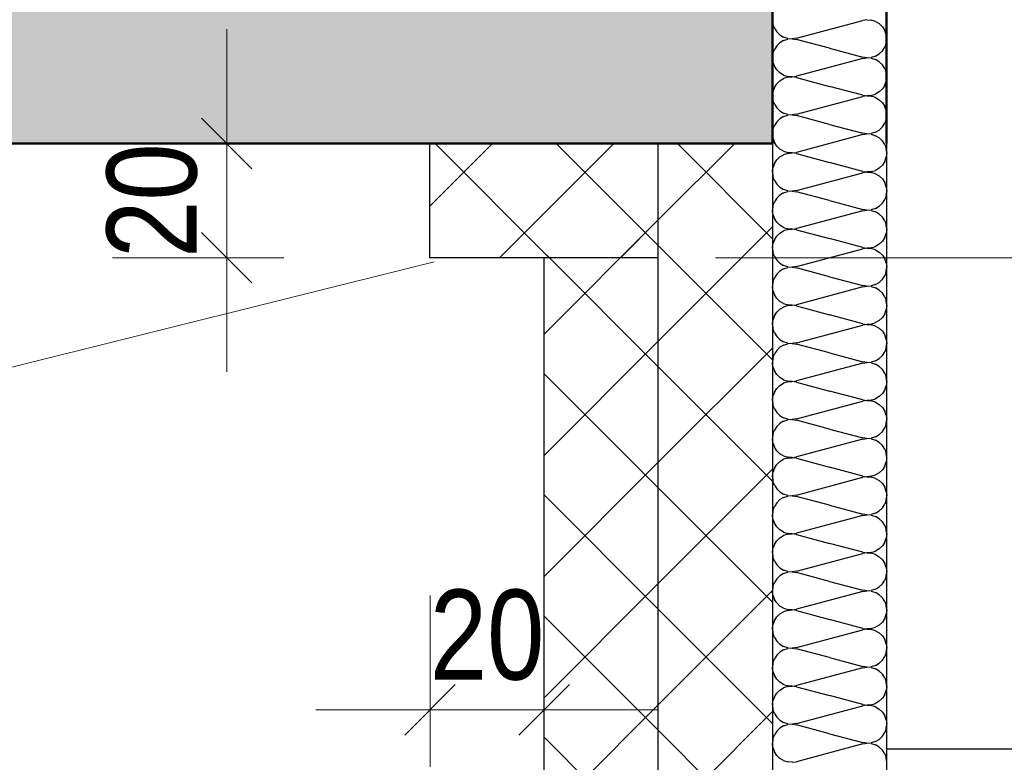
# Model space of a CAD drawing. Header units: millimetres. Extents: x 0 to 6.08, y 0 to 5.27.
# Tile 12 of 54: x 0.47 to 0.65, y 2.25 to 2.38. Entities that reach past the tile are written whole.
import ezdxf

# ---------------------------------------------------------------- set-up
doc = ezdxf.new("R2010")
doc.units = ezdxf.units.MM
doc.linetypes.add('DASHDOT', pattern=[1, 0.5, -0.25, 0, -0.25])
doc.styles.add('Arial Narrow', font='ARIALN.TTF')
doc.dimstyles.new('Arch_Strakon_dimstyle', dxfattribs={"dimtxt": 1.575, "dimasz": 1, "dimexe": 1.25, "dimexo": 0.0625, "dimgap": 1, "dimtad": 0, "dimdec": 5, "dimzin": 12, "dimdsep": 46, "dimtxsty": 'Arial Narrow', "dimblk": 'Arrowhead_Tick', "dimsah": 1, "dimcen": 0, "dimse1": 1, "dimse2": 1, "dimclrd": 6, "dimclrt": 2, "dimazin": 0, "dimtfac": 1, "dimtdec": 4, "dimtmove": 0, "dimatfit": 3, "dimldrblk": 'NONE', "dimfxl": 1, "dimtvp": 1, "dimtolj": 1, "dimtzin": 0, "dimlwd": 13, "dimarcsym": 2})
pattern_1 = [(45, (0, 0), (-0.0106066, 0.0106066), []), (135, (0, 0), (-0.0106066, -0.0106066), [])]

# ---------------------------------------------------------------- blocks, each defined once
blk = doc.blocks.new('Hatch_2_2')
at = {"color": 10, "linetype": 'Continuous'}
for p, q in [((0.60562, 2.38137), (0.6057, 2.38061)), ((0.60596, 2.3799), (0.6057, 2.38061)), ((0.60981, 2.37815), (0.62142, 2.38126)), ((0.62217, 2.38137), (0.62142, 2.38126)), ((0.62217, 2.38137), (0.62293, 2.38131)), ((0.62366, 2.38107), (0.62293, 2.38131)), ((0.62366, 2.38107), (0.62431, 2.38068)), ((0.62486, 2.38015), (0.62431, 2.38068)), ((0.60596, 2.3799), (0.60637, 2.37926)), ((0.60692, 2.37873), (0.60637, 2.37926)), ((0.60692, 2.37873), (0.60757, 2.37833)), ((0.62486, 2.38015), (0.62527, 2.37951)), ((0.62553, 2.37879), (0.62527, 2.37951)), ((0.62553, 2.37879), (0.62562, 2.37804)), ((0.60637, 2.37682), (0.60692, 2.37735)), ((0.60757, 2.37774), (0.60692, 2.37735)), ((0.6083, 2.3781), (0.60757, 2.37833)), ((0.60757, 2.37774), (0.6083, 2.37797)), ((0.6083, 2.3781), (0.60906, 2.37804)), ((0.60906, 2.37804), (0.6083, 2.37797)), ((0.60981, 2.37815), (0.60906, 2.37804)), ((0.60906, 2.37804), (0.60981, 2.37792)), ((0.61562, 2.37637), (0.60981, 2.37792)), ((0.62553, 2.37728), (0.62527, 2.37656)), ((0.62553, 2.37728), (0.62562, 2.37804)), ((0.6057, 2.37546), (0.60562, 2.3747)), ((0.6057, 2.37546), (0.60596, 2.37618)), ((0.60637, 2.37682), (0.60596, 2.37618)), ((0.61562, 2.37637), (0.62142, 2.37482)), ((0.62366, 2.375), (0.62431, 2.37539)), ((0.62486, 2.37592), (0.62431, 2.37539)), ((0.62486, 2.37592), (0.62527, 2.37656)), ((0.6057, 2.37395), (0.60562, 2.3747)), ((0.6057, 2.37395), (0.60596, 2.37323)), ((0.62142, 2.37459), (0.60981, 2.37148)), ((0.62217, 2.37471), (0.62142, 2.37482)), ((0.62142, 2.37459), (0.62217, 2.3747)), ((0.62217, 2.37471), (0.62293, 2.37477)), ((0.62293, 2.37464), (0.62217, 2.3747)), ((0.62366, 2.375), (0.62293, 2.37477)), ((0.62293, 2.37464), (0.62366, 2.37441)), ((0.62431, 2.37402), (0.62366, 2.37441)), ((0.62431, 2.37402), (0.62486, 2.37349)), ((0.62527, 2.37285), (0.62486, 2.37349)), ((0.62562, 2.3747), (0.62562, 2.3747)), ((0.62562, 2.3747), (0.62562, 2.3747)), ((0.60637, 2.37259), (0.60596, 2.37323)), ((0.60637, 2.37259), (0.60692, 2.37206)), ((0.60757, 2.37167), (0.60692, 2.37206)), ((0.62527, 2.37285), (0.62553, 2.37213)), ((0.62562, 2.37137), (0.62553, 2.37213)), ((0.60596, 2.36951), (0.60637, 2.37015)), ((0.60692, 2.37068), (0.60637, 2.37015)), ((0.60692, 2.37068), (0.60757, 2.37107)), ((0.60757, 2.37167), (0.6083, 2.37143)), ((0.6083, 2.37131), (0.60757, 2.37107)), ((0.60906, 2.37137), (0.6083, 2.37143)), ((0.6083, 2.37131), (0.60906, 2.37137)), ((0.60906, 2.37137), (0.60981, 2.37148)), ((0.60981, 2.37126), (0.60906, 2.37137)), ((0.60981, 2.37126), (0.61562, 2.3697)), ((0.62527, 2.3699), (0.62553, 2.37061)), ((0.62562, 2.37137), (0.62553, 2.37061)), ((0.60562, 2.36804), (0.6057, 2.36879)), ((0.60596, 2.36951), (0.6057, 2.36879)), ((0.62142, 2.36815), (0.61562, 2.3697)), ((0.62293, 2.3681), (0.62366, 2.36834)), ((0.62431, 2.36873), (0.62366, 2.36834)), ((0.62431, 2.36873), (0.62486, 2.36926)), ((0.62527, 2.3699), (0.62486, 2.36926)), ((0.60562, 2.36804), (0.6057, 2.36728)), ((0.60596, 2.36656), (0.6057, 2.36728)), ((0.60596, 2.36656), (0.60637, 2.36592)), ((0.60981, 2.36482), (0.62142, 2.36792)), ((0.62142, 2.36815), (0.62217, 2.36804)), ((0.62217, 2.36804), (0.62142, 2.36792)), ((0.62293, 2.3681), (0.62217, 2.36804)), ((0.62217, 2.36804), (0.62293, 2.36797)), ((0.62366, 2.36774), (0.62293, 2.36797)), ((0.62366, 2.36774), (0.62431, 2.36735)), ((0.62486, 2.36682), (0.62431, 2.36735)), ((0.62486, 2.36682), (0.62527, 2.36618)), ((0.62562, 2.36804), (0.62562, 2.36804)), ((0.62562, 2.36804), (0.62562, 2.36804)), ((0.60692, 2.36539), (0.60637, 2.36592)), ((0.60692, 2.36539), (0.60757, 2.365)), ((0.6083, 2.36477), (0.60757, 2.365)), ((0.60981, 2.36482), (0.60906, 2.36471)), ((0.62553, 2.36546), (0.62527, 2.36618)), ((0.62553, 2.36546), (0.62562, 2.3647)), ((0.60637, 2.36349), (0.60596, 2.36285)), ((0.60637, 2.36349), (0.60692, 2.36402)), ((0.60757, 2.36441), (0.60692, 2.36402)), ((0.60757, 2.36441), (0.6083, 2.36464)), ((0.6083, 2.36477), (0.60906, 2.36471)), ((0.60906, 2.3647), (0.6083, 2.36464)), ((0.60906, 2.3647), (0.60981, 2.36459)), ((0.61562, 2.36304), (0.60981, 2.36459)), ((0.62486, 2.36259), (0.62527, 2.36323)), ((0.62553, 2.36395), (0.62527, 2.36323)), ((0.62553, 2.36395), (0.62562, 2.3647)), ((0.6057, 2.36213), (0.60562, 2.36137)), ((0.6057, 2.36061), (0.60562, 2.36137)), ((0.6057, 2.36213), (0.60596, 2.36285)), ((0.61562, 2.36304), (0.62142, 2.36148)), ((0.62217, 2.36137), (0.62142, 2.36148)), ((0.62142, 2.36126), (0.62217, 2.36137)), ((0.62217, 2.36137), (0.62293, 2.36144)), ((0.62293, 2.36131), (0.62217, 2.36137)), ((0.62366, 2.36167), (0.62293, 2.36144)), ((0.62366, 2.36167), (0.62431, 2.36206)), ((0.62486, 2.36259), (0.62431, 2.36206)), ((0.62562, 2.36137), (0.62562, 2.36137)), ((0.62562, 2.36137), (0.62562, 2.36137)), ((0.6057, 2.36061), (0.60596, 2.3599)), ((0.60637, 2.35926), (0.60596, 2.3599)), ((0.62142, 2.36126), (0.60981, 2.35815)), ((0.62293, 2.36131), (0.62366, 2.36107)), ((0.62431, 2.36068), (0.62366, 2.36107)), ((0.62431, 2.36068), (0.62486, 2.36015)), ((0.62527, 2.35951), (0.62486, 2.36015)), ((0.60637, 2.35926), (0.60692, 2.35873)), ((0.60757, 2.35833), (0.60692, 2.35873)), ((0.60757, 2.35833), (0.6083, 2.3581)), ((0.6083, 2.35797), (0.60757, 2.35774)), ((0.60906, 2.35804), (0.6083, 2.3581)), ((0.6083, 2.35797), (0.60906, 2.35804)), ((0.60906, 2.35804), (0.60981, 2.35815)), ((0.60981, 2.35792), (0.60906, 2.35804)), ((0.60981, 2.35792), (0.61562, 2.35637)), ((0.62527, 2.35951), (0.62553, 2.35879)), ((0.62562, 2.35804), (0.62553, 2.35879)), ((0.62562, 2.35804), (0.62553, 2.35728)), ((0.60596, 2.35618), (0.6057, 2.35546)), ((0.60596, 2.35618), (0.60637, 2.35682)), ((0.60692, 2.35735), (0.60637, 2.35682)), ((0.60692, 2.35735), (0.60757, 2.35774)), ((0.62142, 2.35482), (0.61562, 2.35637)), ((0.62527, 2.35656), (0.62486, 2.35592)), ((0.62527, 2.35656), (0.62553, 2.35728)), ((0.60562, 2.3547), (0.6057, 2.35546)), ((0.60562, 2.3547), (0.6057, 2.35395)), ((0.60981, 2.35148), (0.62142, 2.35459)), ((0.62142, 2.35482), (0.62217, 2.35471)), ((0.62217, 2.3547), (0.62142, 2.35459)), ((0.62293, 2.35477), (0.62217, 2.35471)), ((0.62217, 2.3547), (0.62293, 2.35464)), ((0.62293, 2.35477), (0.62366, 2.355)), ((0.62366, 2.35441), (0.62293, 2.35464)), ((0.62431, 2.35539), (0.62366, 2.355)), ((0.62431, 2.35539), (0.62486, 2.35592)), ((0.62562, 2.3547), (0.62562, 2.3547)), ((0.62562, 2.3547), (0.62562, 2.3547)), ((0.60596, 2.35323), (0.6057, 2.35395)), ((0.60596, 2.35323), (0.60637, 2.35259)), ((0.62366, 2.35441), (0.62431, 2.35402)), ((0.62486, 2.35349), (0.62431, 2.35402)), ((0.62486, 2.35349), (0.62527, 2.35285)), ((0.62553, 2.35213), (0.62527, 2.35285)), ((0.60692, 2.35206), (0.60637, 2.35259)), ((0.60692, 2.35206), (0.60757, 2.35167)), ((0.60757, 2.35107), (0.60692, 2.35068)), ((0.6083, 2.35143), (0.60757, 2.35167)), ((0.60757, 2.35107), (0.6083, 2.35131)), ((0.6083, 2.35143), (0.60906, 2.35137)), ((0.60906, 2.35137), (0.6083, 2.35131)), ((0.60981, 2.35148), (0.60906, 2.35137)), ((0.60906, 2.35137), (0.60981, 2.35126)), ((0.61562, 2.3497), (0.60981, 2.35126)), ((0.62553, 2.35213), (0.62562, 2.35137)), ((0.62553, 2.35061), (0.62562, 2.35137)), ((0.6057, 2.34879), (0.60596, 2.34951)), ((0.60637, 2.35015), (0.60596, 2.34951)), ((0.60637, 2.35015), (0.60692, 2.35068)), ((0.61562, 2.3497), (0.62142, 2.34815)), ((0.62486, 2.34926), (0.62527, 2.3499)), ((0.62553, 2.35061), (0.62527, 2.3499)), ((0.6057, 2.34879), (0.60562, 2.34804)), ((0.6057, 2.34728), (0.60562, 2.34804)), ((0.62142, 2.34792), (0.60981, 2.34482)), ((0.62217, 2.34804), (0.62142, 2.34815)), ((0.62142, 2.34792), (0.62217, 2.34804)), ((0.62217, 2.34804), (0.62293, 2.3481)), ((0.62293, 2.34797), (0.62217, 2.34804)), ((0.62366, 2.34834), (0.62293, 2.3481)), ((0.62293, 2.34797), (0.62366, 2.34774)), ((0.62366, 2.34834), (0.62431, 2.34873)), ((0.62431, 2.34735), (0.62366, 2.34774)), ((0.62486, 2.34926), (0.62431, 2.34873)), ((0.62562, 2.34804), (0.62562, 2.34804)), ((0.62562, 2.34804), (0.62562, 2.34804)), ((0.6057, 2.34728), (0.60596, 2.34656)), ((0.60637, 2.34592), (0.60596, 2.34656)), ((0.60637, 2.34592), (0.60692, 2.34539)), ((0.62431, 2.34735), (0.62486, 2.34682)), ((0.62527, 2.34618), (0.62486, 2.34682)), ((0.62527, 2.34618), (0.62553, 2.34546)), ((0.60757, 2.345), (0.60692, 2.34539)), ((0.60692, 2.34402), (0.60757, 2.34441)), ((0.60757, 2.345), (0.6083, 2.34477)), ((0.6083, 2.34464), (0.60757, 2.34441)), ((0.60906, 2.34471), (0.6083, 2.34477)), ((0.6083, 2.34464), (0.60906, 2.3447)), ((0.60906, 2.34471), (0.60981, 2.34482)), ((0.60981, 2.34459), (0.60906, 2.3447)), ((0.60981, 2.34459), (0.61562, 2.34304)), ((0.62562, 2.3447), (0.62553, 2.34546)), ((0.62562, 2.3447), (0.62553, 2.34395)), ((0.60596, 2.34285), (0.6057, 2.34213)), ((0.60596, 2.34285), (0.60637, 2.34349)), ((0.60692, 2.34402), (0.60637, 2.34349)), ((0.62142, 2.34148), (0.61562, 2.34304)), ((0.62431, 2.34206), (0.62486, 2.34259)), ((0.62527, 2.34323), (0.62486, 2.34259)), ((0.62527, 2.34323), (0.62553, 2.34395)), ((0.60562, 2.34137), (0.6057, 2.34213)), ((0.60562, 2.34137), (0.6057, 2.34061)), ((0.60981, 2.33815), (0.62142, 2.34126)), ((0.62142, 2.34148), (0.62217, 2.34137)), ((0.62217, 2.34137), (0.62142, 2.34126)), ((0.62293, 2.34144), (0.62217, 2.34137)), ((0.62217, 2.34137), (0.62293, 2.34131)), ((0.62293, 2.34144), (0.62366, 2.34167)), ((0.62366, 2.34107), (0.62293, 2.34131)), ((0.62431, 2.34206), (0.62366, 2.34167)), ((0.62366, 2.34107), (0.62431, 2.34068)), ((0.62486, 2.34015), (0.62431, 2.34068)), ((0.62562, 2.34137), (0.62562, 2.34137)), ((0.62562, 2.34137), (0.62562, 2.34137)), ((0.60596, 2.3399), (0.6057, 2.34061)), ((0.60596, 2.3399), (0.60637, 2.33926)), ((0.60692, 2.33873), (0.60637, 2.33926)), ((0.62486, 2.34015), (0.62527, 2.33951)), ((0.62553, 2.33879), (0.62527, 2.33951)), ((0.60637, 2.33682), (0.60692, 2.33735)), ((0.60692, 2.33873), (0.60757, 2.33833)), ((0.60757, 2.33774), (0.60692, 2.33735)), ((0.6083, 2.3381), (0.60757, 2.33833)), ((0.60757, 2.33774), (0.6083, 2.33797)), ((0.6083, 2.3381), (0.60906, 2.33804)), ((0.60906, 2.33804), (0.6083, 2.33797)), ((0.60981, 2.33815), (0.60906, 2.33804)), ((0.60906, 2.33804), (0.60981, 2.33792)), ((0.61562, 2.33637), (0.60981, 2.33792)), ((0.62553, 2.33728), (0.62527, 2.33656)), ((0.62553, 2.33879), (0.62562, 2.33804)), ((0.62553, 2.33728), (0.62562, 2.33804)), ((0.6057, 2.33546), (0.60596, 2.33618)), ((0.60637, 2.33682), (0.60596, 2.33618)), ((0.61562, 2.33637), (0.62142, 2.33482)), ((0.62486, 2.33592), (0.62431, 2.33539)), ((0.62486, 2.33592), (0.62527, 2.33656)), ((0.6057, 2.33546), (0.60562, 2.3347)), ((0.6057, 2.33395), (0.60562, 2.3347)), ((0.6057, 2.33395), (0.60596, 2.33323)), ((0.62142, 2.33459), (0.60981, 2.33148)), ((0.62217, 2.33471), (0.62142, 2.33482)), ((0.62142, 2.33459), (0.62217, 2.3347)), ((0.62217, 2.33471), (0.62293, 2.33477)), ((0.62293, 2.33464), (0.62217, 2.3347)), ((0.62366, 2.335), (0.62293, 2.33477)), ((0.62293, 2.33464), (0.62366, 2.33441)), ((0.62366, 2.335), (0.62431, 2.33539)), ((0.62431, 2.33402), (0.62366, 2.33441)), ((0.62431, 2.33402), (0.62486, 2.33349)), ((0.62562, 2.3347), (0.62562, 2.3347)), ((0.62562, 2.3347), (0.62562, 2.3347)), ((0.60637, 2.33259), (0.60596, 2.33323)), ((0.60637, 2.33259), (0.60692, 2.33206)), ((0.60757, 2.33167), (0.60692, 2.33206)), ((0.62527, 2.33285), (0.62486, 2.33349)), ((0.62527, 2.33285), (0.62553, 2.33213)), ((0.62562, 2.33137), (0.62553, 2.33213)), ((0.60692, 2.33068), (0.60637, 2.33015)), ((0.60692, 2.33068), (0.60757, 2.33107)), ((0.60757, 2.33167), (0.6083, 2.33143)), ((0.6083, 2.33131), (0.60757, 2.33107)), ((0.60906, 2.33137), (0.6083, 2.33143)), ((0.6083, 2.33131), (0.60906, 2.33137)), ((0.60906, 2.33137), (0.60981, 2.33148)), ((0.60981, 2.33126), (0.60906, 2.33137)), ((0.60981, 2.33126), (0.61562, 2.3297)), ((0.62527, 2.3299), (0.62553, 2.33061)), ((0.62562, 2.33137), (0.62553, 2.33061)), ((0.60562, 2.32804), (0.6057, 2.32879)), ((0.60596, 2.32951), (0.6057, 2.32879)), ((0.60596, 2.32951), (0.60637, 2.33015)), ((0.62142, 2.32815), (0.61562, 2.3297)), ((0.62431, 2.32873), (0.62366, 2.32834)), ((0.62431, 2.32873), (0.62486, 2.32926)), ((0.62527, 2.3299), (0.62486, 2.32926)), ((0.60562, 2.32804), (0.6057, 2.32728)), ((0.60596, 2.32656), (0.6057, 2.32728)), ((0.60981, 2.32482), (0.62142, 2.32792)), ((0.62142, 2.32815), (0.62217, 2.32804)), ((0.62217, 2.32804), (0.62142, 2.32792)), ((0.62293, 2.3281), (0.62217, 2.32804)), ((0.62217, 2.32804), (0.62293, 2.32797)), ((0.62293, 2.3281), (0.62366, 2.32834)), ((0.62366, 2.32774), (0.62293, 2.32797)), ((0.62366, 2.32774), (0.62431, 2.32735)), ((0.62486, 2.32682), (0.62431, 2.32735)), ((0.62562, 2.32804), (0.62562, 2.32804)), ((0.62562, 2.32804), (0.62562, 2.32804)), ((0.60596, 2.32656), (0.60637, 2.32592)), ((0.60692, 2.32539), (0.60637, 2.32592)), ((0.60692, 2.32539), (0.60757, 2.325)), ((0.62486, 2.32682), (0.62527, 2.32618)), ((0.62553, 2.32546), (0.62527, 2.32618)), ((0.62553, 2.32546), (0.62562, 2.3247)), ((0.60637, 2.32349), (0.60596, 2.32285)), ((0.60637, 2.32349), (0.60692, 2.32402)), ((0.60757, 2.32441), (0.60692, 2.32402)), ((0.6083, 2.32477), (0.60757, 2.325)), ((0.60757, 2.32441), (0.6083, 2.32464)), ((0.6083, 2.32477), (0.60906, 2.32471)), ((0.60906, 2.3247), (0.6083, 2.32464)), ((0.60981, 2.32482), (0.60906, 2.32471)), ((0.60906, 2.3247), (0.60981, 2.32459)), ((0.61562, 2.32304), (0.60981, 2.32459)), ((0.62553, 2.32395), (0.62527, 2.32323)), ((0.62553, 2.32395), (0.62562, 2.3247)), ((0.6057, 2.32213), (0.60562, 2.32137)), ((0.6057, 2.32213), (0.60596, 2.32285)), ((0.61562, 2.32304), (0.62142, 2.32148)), ((0.62366, 2.32167), (0.62431, 2.32206)), ((0.62486, 2.32259), (0.62431, 2.32206)), ((0.62486, 2.32259), (0.62527, 2.32323)), ((0.6057, 2.32061), (0.60562, 2.32137)), ((0.6057, 2.32061), (0.60596, 2.3199)), ((0.62142, 2.32126), (0.60981, 2.31815)), ((0.62217, 2.32137), (0.62142, 2.32148)), ((0.62142, 2.32126), (0.62217, 2.32137)), ((0.62217, 2.32137), (0.62293, 2.32144)), ((0.62293, 2.32131), (0.62217, 2.32137)), ((0.62366, 2.32167), (0.62293, 2.32144)), ((0.62293, 2.32131), (0.62366, 2.32107)), ((0.62431, 2.32068), (0.62366, 2.32107)), ((0.62431, 2.32068), (0.62486, 2.32015)), ((0.62527, 2.31951), (0.62486, 2.32015)), ((0.62562, 2.32137), (0.62562, 2.32137)), ((0.62562, 2.32137), (0.62562, 2.32137)), ((0.60637, 2.31926), (0.60596, 2.3199)), ((0.60637, 2.31926), (0.60692, 2.31873)), ((0.60757, 2.31833), (0.60692, 2.31873)), ((0.60757, 2.31833), (0.6083, 2.3181)), ((0.62527, 2.31951), (0.62553, 2.31879)), ((0.62562, 2.31804), (0.62553, 2.31879)), ((0.60596, 2.31618), (0.60637, 2.31682)), ((0.60692, 2.31735), (0.60637, 2.31682)), ((0.60692, 2.31735), (0.60757, 2.31774)), ((0.6083, 2.31797), (0.60757, 2.31774)), ((0.60906, 2.31804), (0.6083, 2.3181)), ((0.6083, 2.31797), (0.60906, 2.31804)), ((0.60906, 2.31804), (0.60981, 2.31815)), ((0.60981, 2.31792), (0.60906, 2.31804)), ((0.60981, 2.31792), (0.61562, 2.31637)), ((0.62527, 2.31656), (0.62486, 2.31592)), ((0.62527, 2.31656), (0.62553, 2.31728)), ((0.62562, 2.31804), (0.62553, 2.31728)), ((0.60562, 2.3147), (0.6057, 2.31546)), ((0.60596, 2.31618), (0.6057, 2.31546)), ((0.62142, 2.31482), (0.61562, 2.31637)), ((0.62142, 2.31482), (0.62217, 2.31471)), ((0.62293, 2.31477), (0.62366, 2.315)), ((0.62431, 2.31539), (0.62366, 2.315)), ((0.62431, 2.31539), (0.62486, 2.31592)), ((0.60562, 2.3147), (0.6057, 2.31395)), ((0.60596, 2.31323), (0.6057, 2.31395)), ((0.60596, 2.31323), (0.60637, 2.31259)), ((0.60981, 2.31148), (0.62142, 2.31459)), ((0.62217, 2.3147), (0.62142, 2.31459)), ((0.62293, 2.31477), (0.62217, 2.31471)), ((0.62217, 2.3147), (0.62293, 2.31464)), ((0.62366, 2.31441), (0.62293, 2.31464)), ((0.62366, 2.31441), (0.62431, 2.31402)), ((0.62486, 2.31349), (0.62431, 2.31402)), ((0.62486, 2.31349), (0.62527, 2.31285)), ((0.62562, 2.3147), (0.62562, 2.3147)), ((0.62562, 2.3147), (0.62562, 2.3147)), ((0.60692, 2.31206), (0.60637, 2.31259)), ((0.60692, 2.31206), (0.60757, 2.31167)), ((0.6083, 2.31143), (0.60757, 2.31167)), ((0.6083, 2.31143), (0.60906, 2.31137)), ((0.60906, 2.31137), (0.6083, 2.31131)), ((0.60981, 2.31148), (0.60906, 2.31137)), ((0.60906, 2.31137), (0.60981, 2.31126)), ((0.62553, 2.31213), (0.62527, 2.31285)), ((0.62553, 2.31213), (0.62562, 2.31137)), ((0.62553, 2.31061), (0.62562, 2.31137)), ((0.60637, 2.31015), (0.60596, 2.30951)), ((0.60637, 2.31015), (0.60692, 2.31068)), ((0.60757, 2.31107), (0.60692, 2.31068)), ((0.60757, 2.31107), (0.6083, 2.31131)), ((0.61562, 2.3097), (0.60981, 2.31126)), ((0.61562, 2.3097), (0.62142, 2.30815)), ((0.62486, 2.30926), (0.62527, 2.3099)), ((0.62553, 2.31061), (0.62527, 2.3099)), ((0.6057, 2.30879), (0.60562, 2.30804)), ((0.6057, 2.30728), (0.60562, 2.30804)), ((0.6057, 2.30879), (0.60596, 2.30951)), ((0.62142, 2.30792), (0.60981, 2.30482)), ((0.62217, 2.30804), (0.62142, 2.30815)), ((0.62142, 2.30792), (0.62217, 2.30804)), ((0.62217, 2.30804), (0.62293, 2.3081)), ((0.62293, 2.30797), (0.62217, 2.30804)), ((0.62366, 2.30834), (0.62293, 2.3081)), ((0.62293, 2.30797), (0.62366, 2.30774)), ((0.62366, 2.30834), (0.62431, 2.30873)), ((0.62486, 2.30926), (0.62431, 2.30873)), ((0.62562, 2.30804), (0.62562, 2.30804)), ((0.62562, 2.30804), (0.62562, 2.30804)), ((0.6057, 2.30728), (0.60596, 2.30656)), ((0.60637, 2.30592), (0.60596, 2.30656)), ((0.62431, 2.30735), (0.62366, 2.30774)), ((0.62431, 2.30735), (0.62486, 2.30682)), ((0.62527, 2.30618), (0.62486, 2.30682)), ((0.62527, 2.30618), (0.62553, 2.30546)), ((0.60637, 2.30592), (0.60692, 2.30539)), ((0.60757, 2.305), (0.60692, 2.30539)), ((0.60757, 2.305), (0.6083, 2.30477)), ((0.6083, 2.30464), (0.60757, 2.30441)), ((0.60906, 2.30471), (0.6083, 2.30477)), ((0.6083, 2.30464), (0.60906, 2.3047)), ((0.60906, 2.30471), (0.60981, 2.30482)), ((0.60981, 2.30459), (0.60906, 2.3047)), ((0.60981, 2.30459), (0.61562, 2.30304)), ((0.62562, 2.3047), (0.62553, 2.30546)), ((0.62562, 2.3047), (0.62553, 2.30395)), ((0.60596, 2.30285), (0.6057, 2.30213)), ((0.60596, 2.30285), (0.60637, 2.30349)), ((0.60692, 2.30402), (0.60637, 2.30349)), ((0.60692, 2.30402), (0.60757, 2.30441)), ((0.62142, 2.30148), (0.61562, 2.30304)), ((0.62527, 2.30323), (0.62486, 2.30259)), ((0.62527, 2.30323), (0.62553, 2.30395)), ((0.60562, 2.30137), (0.6057, 2.30213)), ((0.60562, 2.30137), (0.6057, 2.30061)), ((0.60981, 2.29815), (0.62142, 2.30126)), ((0.62142, 2.30148), (0.62217, 2.30137)), ((0.62217, 2.30137), (0.62142, 2.30126)), ((0.62293, 2.30144), (0.62217, 2.30137)), ((0.62217, 2.30137), (0.62293, 2.30131)), ((0.62293, 2.30144), (0.62366, 2.30167)), ((0.62366, 2.30107), (0.62293, 2.30131)), ((0.62431, 2.30206), (0.62366, 2.30167)), ((0.62366, 2.30107), (0.62431, 2.30068)), ((0.62431, 2.30206), (0.62486, 2.30259)), ((0.62562, 2.30137), (0.62562, 2.30137)), ((0.62562, 2.30137), (0.62562, 2.30137)), ((0.60596, 2.2999), (0.6057, 2.30061)), ((0.60596, 2.2999), (0.60637, 2.29926)), ((0.60692, 2.29873), (0.60637, 2.29926)), ((0.62486, 2.30015), (0.62431, 2.30068)), ((0.62486, 2.30015), (0.62527, 2.29951)), ((0.62553, 2.29879), (0.62527, 2.29951)), ((0.60692, 2.29873), (0.60757, 2.29833)), ((0.60757, 2.29774), (0.60692, 2.29735)), ((0.6083, 2.2981), (0.60757, 2.29833)), ((0.60757, 2.29774), (0.6083, 2.29797)), ((0.6083, 2.2981), (0.60906, 2.29804)), ((0.60906, 2.29804), (0.6083, 2.29797)), ((0.60981, 2.29815), (0.60906, 2.29804)), ((0.60906, 2.29804), (0.60981, 2.29792)), ((0.61562, 2.29637), (0.60981, 2.29792)), ((0.62553, 2.29879), (0.62562, 2.29804)), ((0.62553, 2.29728), (0.62562, 2.29804)), ((0.6057, 2.29546), (0.60596, 2.29618)), ((0.60637, 2.29682), (0.60596, 2.29618)), ((0.60637, 2.29682), (0.60692, 2.29735)), ((0.61562, 2.29637), (0.62142, 2.29482)), ((0.62486, 2.29592), (0.62431, 2.29539)), ((0.62486, 2.29592), (0.62527, 2.29656)), ((0.62553, 2.29728), (0.62527, 2.29656)), ((0.6057, 2.29546), (0.60562, 2.2947)), ((0.6057, 2.29395), (0.60562, 2.2947)), ((0.62142, 2.29459), (0.60981, 2.29148)), ((0.62217, 2.29471), (0.62142, 2.29482)), ((0.62142, 2.29459), (0.62217, 2.2947)), ((0.62217, 2.29471), (0.62293, 2.29477)), ((0.62293, 2.29464), (0.62217, 2.2947)), ((0.62366, 2.295), (0.62293, 2.29477)), ((0.62293, 2.29464), (0.62366, 2.29441)), ((0.62366, 2.295), (0.62431, 2.29539)), ((0.62431, 2.29402), (0.62366, 2.29441)), ((0.62562, 2.2947), (0.62562, 2.2947)), ((0.62562, 2.2947), (0.62562, 2.2947)), ((0.6057, 2.29395), (0.60596, 2.29323)), ((0.60637, 2.29259), (0.60596, 2.29323)), ((0.60637, 2.29259), (0.60692, 2.29206)), ((0.62431, 2.29402), (0.62486, 2.29349)), ((0.62527, 2.29285), (0.62486, 2.29349)), ((0.62527, 2.29285), (0.62553, 2.29213)), ((0.60692, 2.29068), (0.60637, 2.29015)), ((0.60757, 2.29167), (0.60692, 2.29206)), ((0.60692, 2.29068), (0.60757, 2.29107)), ((0.60757, 2.29167), (0.6083, 2.29143)), ((0.6083, 2.29131), (0.60757, 2.29107)), ((0.60906, 2.29137), (0.6083, 2.29143)), ((0.6083, 2.29131), (0.60906, 2.29137)), ((0.60906, 2.29137), (0.60981, 2.29148)), ((0.60981, 2.29126), (0.60906, 2.29137)), ((0.60981, 2.29126), (0.61562, 2.2897)), ((0.62562, 2.29137), (0.62553, 2.29213)), ((0.62562, 2.29137), (0.62553, 2.29061)), ((0.60596, 2.28951), (0.6057, 2.28879)), ((0.60596, 2.28951), (0.60637, 2.29015)), ((0.62142, 2.28815), (0.61562, 2.2897)), ((0.62431, 2.28873), (0.62486, 2.28926)), ((0.62527, 2.2899), (0.62486, 2.28926)), ((0.62527, 2.2899), (0.62553, 2.29061)), ((0.60562, 2.28804), (0.6057, 2.28879)), ((0.60562, 2.28804), (0.6057, 2.28728)), ((0.60596, 2.28656), (0.6057, 2.28728)), ((0.60981, 2.28482), (0.62142, 2.28792)), ((0.62142, 2.28815), (0.62217, 2.28804)), ((0.62217, 2.28804), (0.62142, 2.28792)), ((0.62293, 2.2881), (0.62217, 2.28804)), ((0.62217, 2.28804), (0.62293, 2.28797)), ((0.62293, 2.2881), (0.62366, 2.28834)), ((0.62366, 2.28774), (0.62293, 2.28797)), ((0.62431, 2.28873), (0.62366, 2.28834)), ((0.62366, 2.28774), (0.62431, 2.28735)), ((0.62486, 2.28682), (0.62431, 2.28735)), ((0.62562, 2.28804), (0.62562, 2.28804)), ((0.62562, 2.28804), (0.62562, 2.28804)), ((0.60596, 2.28656), (0.60637, 2.28592)), ((0.60692, 2.28539), (0.60637, 2.28592)), ((0.62486, 2.28682), (0.62527, 2.28618)), ((0.62553, 2.28546), (0.62527, 2.28618)), ((0.62553, 2.28546), (0.62562, 2.2847)), ((0.60637, 2.28349), (0.60692, 2.28402)), ((0.60692, 2.28539), (0.60757, 2.285)), ((0.60757, 2.28441), (0.60692, 2.28402)), ((0.6083, 2.28477), (0.60757, 2.285)), ((0.60757, 2.28441), (0.6083, 2.28464)), ((0.6083, 2.28477), (0.60906, 2.28471)), ((0.60906, 2.2847), (0.6083, 2.28464)), ((0.60981, 2.28482), (0.60906, 2.28471)), ((0.60906, 2.2847), (0.60981, 2.28459)), ((0.61562, 2.28304), (0.60981, 2.28459)), ((0.62553, 2.28395), (0.62527, 2.28323)), ((0.62553, 2.28395), (0.62562, 2.2847)), ((0.6057, 2.28213), (0.60562, 2.28137)), ((0.6057, 2.28213), (0.60596, 2.28285)), ((0.60637, 2.28349), (0.60596, 2.28285)), ((0.61562, 2.28304), (0.62142, 2.28148)), ((0.62366, 2.28167), (0.62431, 2.28206)), ((0.62486, 2.28259), (0.62431, 2.28206)), ((0.62486, 2.28259), (0.62527, 2.28323)), ((0.6057, 2.28061), (0.60562, 2.28137)), ((0.6057, 2.28061), (0.60596, 2.2799)), ((0.62142, 2.28126), (0.60981, 2.27815)), ((0.62217, 2.28137), (0.62142, 2.28148)), ((0.62142, 2.28126), (0.62217, 2.28137)), ((0.62217, 2.28137), (0.62293, 2.28144)), ((0.62293, 2.28131), (0.62217, 2.28137)), ((0.62366, 2.28167), (0.62293, 2.28144)), ((0.62293, 2.28131), (0.62366, 2.28107)), ((0.62431, 2.28068), (0.62366, 2.28107)), ((0.62431, 2.28068), (0.62486, 2.28015)), ((0.62562, 2.28137), (0.62562, 2.28137)), ((0.62562, 2.28137), (0.62562, 2.28137)), ((0.60637, 2.27926), (0.60596, 2.2799)), ((0.60637, 2.27926), (0.60692, 2.27873)), ((0.60757, 2.27833), (0.60692, 2.27873)), ((0.62527, 2.27951), (0.62486, 2.28015)), ((0.62527, 2.27951), (0.62553, 2.2788)), ((0.62562, 2.27804), (0.62553, 2.2788)), ((0.60692, 2.27735), (0.60637, 2.27682)), ((0.60692, 2.27735), (0.60757, 2.27774)), ((0.60757, 2.27833), (0.6083, 2.2781)), ((0.6083, 2.27797), (0.60757, 2.27774)), ((0.60906, 2.27804), (0.6083, 2.2781)), ((0.6083, 2.27797), (0.60906, 2.27804)), ((0.60906, 2.27804), (0.60981, 2.27815)), ((0.60981, 2.27792), (0.60906, 2.27804)), ((0.60981, 2.27792), (0.61562, 2.27637)), ((0.62527, 2.27656), (0.62553, 2.27728)), ((0.62562, 2.27804), (0.62553, 2.27728)), ((0.60562, 2.2747), (0.6057, 2.27546)), ((0.60596, 2.27618), (0.6057, 2.27546)), ((0.60596, 2.27618), (0.60637, 2.27682)), ((0.62142, 2.27482), (0.61562, 2.27637)), ((0.62431, 2.27539), (0.62366, 2.275)), ((0.62431, 2.27539), (0.62486, 2.27592)), ((0.62527, 2.27656), (0.62486, 2.27592)), ((0.60562, 2.2747), (0.6057, 2.27395)), ((0.60596, 2.27323), (0.6057, 2.27395)), ((0.60981, 2.27148), (0.62142, 2.27459)), ((0.62142, 2.27482), (0.62217, 2.27471)), ((0.62217, 2.2747), (0.62142, 2.27459)), ((0.62293, 2.27477), (0.62217, 2.27471)), ((0.62217, 2.2747), (0.62293, 2.27464)), ((0.62293, 2.27477), (0.62366, 2.275)), ((0.62366, 2.27441), (0.62293, 2.27464)), ((0.62366, 2.27441), (0.62431, 2.27402)), ((0.62486, 2.27349), (0.62431, 2.27402)), ((0.62486, 2.27349), (0.62527, 2.27285)), ((0.62562, 2.2747), (0.62562, 2.2747)), ((0.62562, 2.2747), (0.62562, 2.2747)), ((0.60596, 2.27323), (0.60637, 2.27259)), ((0.60692, 2.27206), (0.60637, 2.27259)), ((0.60692, 2.27206), (0.60757, 2.27167)), ((0.6083, 2.27143), (0.60757, 2.27167)), ((0.62553, 2.27213), (0.62527, 2.27285)), ((0.62553, 2.27213), (0.62562, 2.27137)), ((0.60637, 2.27015), (0.60596, 2.26951)), ((0.60637, 2.27015), (0.60692, 2.27068)), ((0.60757, 2.27107), (0.60692, 2.27068)), ((0.60757, 2.27107), (0.6083, 2.27131)), ((0.6083, 2.27143), (0.60906, 2.27137)), ((0.60906, 2.27137), (0.6083, 2.27131)), ((0.60981, 2.27148), (0.60906, 2.27137)), ((0.60906, 2.27137), (0.60981, 2.27126)), ((0.61562, 2.2697), (0.60981, 2.27126)), ((0.62553, 2.27061), (0.62527, 2.2699)), ((0.62553, 2.27061), (0.62562, 2.27137)), ((0.6057, 2.26879), (0.60562, 2.26804)), ((0.6057, 2.26879), (0.60596, 2.26951)), ((0.61562, 2.2697), (0.62142, 2.26815)), ((0.62366, 2.26834), (0.62293, 2.2681)), ((0.62366, 2.26834), (0.62431, 2.26873)), ((0.62486, 2.26926), (0.62431, 2.26873)), ((0.62486, 2.26926), (0.62527, 2.2699)), ((0.6057, 2.26728), (0.60562, 2.26804)), ((0.6057, 2.26728), (0.60596, 2.26656)), ((0.60637, 2.26592), (0.60596, 2.26656)), ((0.62142, 2.26792), (0.60981, 2.26482)), ((0.62217, 2.26804), (0.62142, 2.26815)), ((0.62142, 2.26792), (0.62217, 2.26804)), ((0.62217, 2.26804), (0.62293, 2.2681)), ((0.62293, 2.26797), (0.62217, 2.26804)), ((0.62293, 2.26797), (0.62366, 2.26774)), ((0.62431, 2.26735), (0.62366, 2.26774)), ((0.62431, 2.26735), (0.62486, 2.26682)), ((0.62527, 2.26618), (0.62486, 2.26682)), ((0.62562, 2.26804), (0.62562, 2.26804)), ((0.62562, 2.26804), (0.62562, 2.26804)), ((0.60637, 2.26592), (0.60692, 2.26539)), ((0.60757, 2.265), (0.60692, 2.26539)), ((0.60757, 2.265), (0.6083, 2.26477)), ((0.60906, 2.26471), (0.6083, 2.26477)), ((0.60906, 2.26471), (0.60981, 2.26482)), ((0.62527, 2.26618), (0.62553, 2.26546)), ((0.62562, 2.2647), (0.62553, 2.26546)), ((0.60596, 2.26285), (0.60637, 2.26349)), ((0.60692, 2.26402), (0.60637, 2.26349)), ((0.60692, 2.26402), (0.60757, 2.26441)), ((0.6083, 2.26464), (0.60757, 2.26441)), ((0.6083, 2.26464), (0.60906, 2.2647)), ((0.60981, 2.26459), (0.60906, 2.2647)), ((0.60981, 2.26459), (0.61562, 2.26304)), ((0.62142, 2.26148), (0.61562, 2.26304)), ((0.62527, 2.26323), (0.62486, 2.26259)), ((0.62527, 2.26323), (0.62553, 2.26395)), ((0.62562, 2.2647), (0.62553, 2.26395)), ((0.60562, 2.26137), (0.6057, 2.26213)), ((0.60562, 2.26137), (0.6057, 2.26061)), ((0.60596, 2.26285), (0.6057, 2.26213)), ((0.62142, 2.26148), (0.62217, 2.26137)), ((0.62217, 2.26137), (0.62142, 2.26126)), ((0.62293, 2.26144), (0.62217, 2.26137)), ((0.62217, 2.26137), (0.62293, 2.26131)), ((0.62293, 2.26144), (0.62366, 2.26167)), ((0.62431, 2.26206), (0.62366, 2.26167)), ((0.62431, 2.26206), (0.62486, 2.26259)), ((0.62562, 2.26137), (0.62562, 2.26137)), ((0.62562, 2.26137), (0.62562, 2.26137)), ((0.60596, 2.2599), (0.6057, 2.26061)), ((0.60596, 2.2599), (0.60637, 2.25926)), ((0.60981, 2.25815), (0.62142, 2.26126)), ((0.62366, 2.26107), (0.62293, 2.26131)), ((0.62366, 2.26107), (0.62431, 2.26068)), ((0.62486, 2.26015), (0.62431, 2.26068)), ((0.62486, 2.26015), (0.62527, 2.25951)), ((0.60692, 2.25873), (0.60637, 2.25926)), ((0.60692, 2.25873), (0.60757, 2.25833)), ((0.6083, 2.2581), (0.60757, 2.25833)), ((0.60757, 2.25774), (0.6083, 2.25797)), ((0.6083, 2.2581), (0.60906, 2.25804)), ((0.60906, 2.25804), (0.6083, 2.25797)), ((0.60981, 2.25815), (0.60906, 2.25804)), ((0.60906, 2.25804), (0.60981, 2.25792)), ((0.61562, 2.25637), (0.60981, 2.25792)), ((0.62553, 2.2588), (0.62527, 2.25951)), ((0.62553, 2.2588), (0.62562, 2.25804)), ((0.62553, 2.25728), (0.62562, 2.25804)), ((0.6057, 2.25546), (0.60596, 2.25618)), ((0.60637, 2.25682), (0.60596, 2.25618)), ((0.60637, 2.25682), (0.60692, 2.25735)), ((0.60757, 2.25774), (0.60692, 2.25735)), ((0.61562, 2.25637), (0.62142, 2.25482)), ((0.62486, 2.25592), (0.62527, 2.25656)), ((0.62553, 2.25728), (0.62527, 2.25656)), ((0.6057, 2.25546), (0.60562, 2.2547)), ((0.6057, 2.25395), (0.60562, 2.2547)), ((0.62142, 2.25459), (0.60981, 2.25148)), ((0.62217, 2.25471), (0.62142, 2.25482)), ((0.62142, 2.25459), (0.62217, 2.2547)), ((0.62217, 2.25471), (0.62293, 2.25477)), ((0.62293, 2.25464), (0.62217, 2.2547)), ((0.62366, 2.255), (0.62293, 2.25477)), ((0.62293, 2.25464), (0.62366, 2.25441)), ((0.62366, 2.255), (0.62431, 2.25539)), ((0.62486, 2.25592), (0.62431, 2.25539)), ((0.62562, 2.2547), (0.62562, 2.2547)), ((0.62562, 2.2547), (0.62562, 2.2547)), ((0.6057, 2.25395), (0.60596, 2.25323)), ((0.60637, 2.25259), (0.60596, 2.25323)), ((0.62431, 2.25402), (0.62366, 2.25441)), ((0.62431, 2.25402), (0.62486, 2.25349)), ((0.62527, 2.25285), (0.62486, 2.25349)), ((0.62527, 2.25285), (0.62553, 2.25213)), ((0.60637, 2.25259), (0.60692, 2.25206)), ((0.60757, 2.25167), (0.60692, 2.25206)), ((0.60757, 2.25167), (0.6083, 2.25143)), ((0.60906, 2.25137), (0.6083, 2.25143)), ((0.60906, 2.25137), (0.60981, 2.25148)), ((0.62562, 2.25137), (0.62553, 2.25213))]:
    blk.add_line(p, q, dxfattribs=at)
blk = doc.blocks.new('Arrowhead_Tick')
at = {"color": 0, "linetype": 'Continuous', "lineweight": -2, "ltscale": 0.2}
for p, q in [((0, 2), (0, -1)), ((-1, 0), (0, 0)), ((1, 0), (0, 0))]:
    blk.add_line(p, q, dxfattribs=at)
at = {"color": 2, "linetype": 'Continuous', "lineweight": 35, "ltscale": 0.2}
blk.add_line((0.442, 0.442), (-0.442, -0.442), dxfattribs=at)
blk = doc.blocks.new('*D32')
at = {"color": 6, "linetype": 'Continuous', "lineweight": 13}
for p, q in [((0.53562, 2.26057), (0.52562, 2.26057)), ((0.54562, 2.26057), (0.56562, 2.26057)), ((0.57562, 2.26057), (0.58562, 2.26057))]:
    blk.add_line(p, q, dxfattribs=at)
at = {"layer": 'Defpoints', "color": 0}
for p in [(0.54562, 2.3397), (0.56562, 2.3397), (0.56562, 2.26057)]:
    blk.add_point(p, dxfattribs=at)
at = {"color": 6, "lineweight": 13, "xscale": 0.01, "yscale": 0.01, "zscale": 0.01}
blk.add_blockref('Arrowhead_Tick', (0.54562, 2.26057), dxfattribs=at)
at = {"color": 6, "lineweight": 13, "xscale": 0.01, "yscale": 0.01, "zscale": 0.01, "rotation": 180}
blk.add_blockref('Arrowhead_Tick', (0.56562, 2.26057), dxfattribs=at)
at = {"color": 2, "lineweight": 35, "insert": (0.55562, 2.27361), "char_height": 0.01575, "attachment_point": 5, "style": 'Arial Narrow'}
blk.add_mtext('\\A1;20', dxfattribs=at)
blk = doc.blocks.new('_None')
blk = doc.blocks.new('*D33')
at = {"color": 6, "linetype": 'Continuous', "lineweight": 13}
for p, q in [((0.51, 2.3697), (0.51, 2.3797)), ((0.51, 2.3397), (0.51, 2.3597)), ((0.51, 2.3297), (0.51, 2.3197))]:
    blk.add_line(p, q, dxfattribs=at)
at = {"layer": 'Defpoints', "color": 0}
for p in [(0.51, 2.3597), (0.54562, 2.3597), (0.54562, 2.3397)]:
    blk.add_point(p, dxfattribs=at)
at = {"color": 6, "lineweight": 13, "xscale": 0.01, "yscale": 0.01, "zscale": 0.01}
for p, rotation in [((0.51, 2.3597), 270), ((0.51, 2.3397), 90)]:
    blk.add_blockref('Arrowhead_Tick', p, dxfattribs=dict(at, rotation=rotation))
at = {"color": 2, "lineweight": 35, "insert": (0.49696, 2.3497), "char_height": 0.01575, "attachment_point": 5, "rotation": 90, "style": 'Arial Narrow'}
blk.add_mtext('\\A1;20', dxfattribs=at)
blk = doc.blocks.new('*D271')
at = {"color": 6, "linetype": 'Continuous', "lineweight": 13}
blk.add_line((0.71, 2.1947), (0.71, 2.4197), dxfattribs=at)
at = {"layer": 'Defpoints', "color": 0}
for p in [(0.60562, 2.4297), (0.71, 2.4297), (0.85562, 2.1847)]:
    blk.add_point(p, dxfattribs=at)
at = {"color": 6, "lineweight": 13, "xscale": 0.01, "yscale": 0.01, "zscale": 0.01}
for p, rotation in [((0.71, 2.4297), 90), ((0.71, 2.1847), 270)]:
    blk.add_blockref('Arrowhead_Tick', p, dxfattribs=dict(at, rotation=rotation))
at = {"color": 2, "lineweight": 35, "insert": (0.69696, 2.3072), "char_height": 0.01575, "attachment_point": 5, "rotation": 90, "style": 'Arial Narrow'}
blk.add_mtext('\\A1;245', dxfattribs=at)

msp = doc.modelspace()

# ---------------------------------------------------------------- hatches: boundary and pattern name
at = {"lineweight": 18, "true_color": 0xceffce}
msp.add_hatch(color=254, dxfattribs=at).paths.add_polyline_path([(1.602911, 2.609705), (1.604916, 2.429705), (0.906264, 2.429705), (0.900617, 2.43501), (0.900617, 2.439705), (0.875617, 2.439705), (0.875617, 2.43501), (0.869971, 2.429705), (0.605617, 2.429705), (0.605617, 2.359705), (0.282793, 2.359705), (0.282793, 2.609705)])
h = msp.add_hatch()
h.set_pattern_fill('FT', color=10, scale=0.01, angle=45, style=0, pattern_type=2)
h.set_pattern_definition(pattern_1)
h.paths.add_polyline_path([(0.585617, 2.359705), (0.585617, 2.339705), (0.545617, 2.339705), (0.545617, 2.359705)])
h = msp.add_hatch()
h.set_pattern_fill('FT', color=10, scale=0.01, angle=45, style=0, pattern_type=2)
h.set_pattern_definition(pattern_1)
h.paths.add_polyline_path([(0.565617, 2.144705), (0.585617, 2.144705), (0.585617, 2.359705), (0.565617, 2.339705)])
h = msp.add_hatch()
h.set_pattern_fill('FT', color=10, scale=0.01, angle=45, style=0, pattern_type=2)
h.set_pattern_definition(pattern_1)
h.paths.add_polyline_path([(0.585617, 2.144705), (0.605617, 2.144705), (0.605617, 2.359705), (0.585617, 2.359705)])

# ---------------------------------------------------------------- linework, layer by layer
at = {"color": 4, "linetype": 'Continuous', "lineweight": 50}
for p, q in [((0.605617, 2.429705), (0.605617, 2.359705)), ((0.625617, 2.429705), (0.625617, 2.359705)), ((0.605617, 2.359705), (0.282793, 2.359705))]:
    msp.add_line(p, q, dxfattribs=at)
at = {"color": 3, "linetype": 'Continuous', "lineweight": 25}
for p, q in [((0.625617, 2.429705), (0.625617, 2.229705)), ((0.545617, 2.339705), (0.545617, 2.359705)), ((0.585617, 2.144705), (0.585617, 2.359705)), ((0.605617, 2.359705), (0.605617, 2.184705)), ((0.585617, 2.339705), (0.545617, 2.339705)), ((0.565617, 2.144705), (0.565617, 2.339705)), ((0.625617, 2.253705), (0.875617, 2.253705))]:
    msp.add_line(p, q, dxfattribs=at)
at = {"color": 6, "linetype": 'Continuous', "lineweight": 13}
msp.add_line((0.359013, 2.292327), (0.546355, 2.339009), dxfattribs=at)
at = {"color": 9, "linetype": 'DASHDOT', "lineweight": 0, "ltscale": 0.05}
msp.add_line((0.595617, 2.339705), (0.945658, 2.339705), dxfattribs=at)

# ---------------------------------------------------------------- block references
at = {"color": 0, "lineweight": -2}
msp.add_blockref('Hatch_2_2', (0, 0), dxfattribs=at)

# ---------------------------------------------------------------- dimensions: what is measured, and where the dimension line sits
at = {"lineweight": 35}
for base, p1, p2, text, override, picture, middle in [((0.71, 2.429705), (0.855617, 2.184705), (0.605617, 2.429705), '245', {"dimscale": 0.01, "dimtxt": 1.575, "dimasz": 1, "dimgap": 0.5, "dimtad": 1, "dimjust": 0, "dimtih": 0, "dimtoh": 0, "dimdec": 3, "dimdsep": 46, "dimtxsty": 'Arial Narrow', "dimclrd": 6, "dimclrt": 2, "dimtix": 1, "dimtofl": 255, "dimtmove": 0, "dimatfit": 2, "dimfxl": 0, "dimfxlon": 0, "dimtvp": 31.746032, "dimlwd": 13}, '*D271', (0.71, 2.307205)), ((0.51, 2.359705), (0.545617, 2.339705), (0.545617, 2.359705), '20', {"dimscale": 0.01, "dimtxt": 1.575, "dimasz": 1, "dimgap": 0.5, "dimtad": 1, "dimjust": 0, "dimtih": 0, "dimtoh": 0, "dimdec": 5, "dimdsep": 46, "dimtxsty": 'Arial Narrow', "dimclrd": 6, "dimclrt": 2, "dimtix": 1, "dimtofl": 255, "dimtmove": 0, "dimatfit": 2, "dimfxl": 0, "dimfxlon": 0, "dimtvp": 31.746032, "dimlwd": 13}, '*D33', (0.51, 2.349705))]:
    dim = msp.add_linear_dim(base=base, p1=p1, p2=p2, angle=90, text=text, dimstyle='Arch_Strakon_dimstyle', override=override, dxfattribs=at)
    dim.commit()
    dim.dimension.update_dxf_attribs({"geometry": picture, "text_midpoint": middle, "dimtype": 160})
dim = msp.add_linear_dim(base=(0.565617, 2.260566), p1=(0.545617, 2.339705), p2=(0.565617, 2.339705), text='20', dimstyle='Arch_Strakon_dimstyle', override={"dimscale": 0.01, "dimtxt": 1.575, "dimasz": 1, "dimgap": 0.5, "dimtad": 1, "dimjust": 0, "dimtih": 0, "dimtoh": 0, "dimdec": 5, "dimdsep": 46, "dimtxsty": 'Arial Narrow', "dimclrd": 6, "dimclrt": 2, "dimtix": 1, "dimtofl": 255, "dimtmove": 0, "dimatfit": 2, "dimfxl": 0, "dimfxlon": 0, "dimtvp": 31.746032, "dimlwd": 13}, dxfattribs=at)
dim.commit()
dim.dimension.update_dxf_attribs({"geometry": '*D32', "text_midpoint": (0.555617, 2.260566), "dimtype": 160})

doc.saveas('drawing.dxf')
